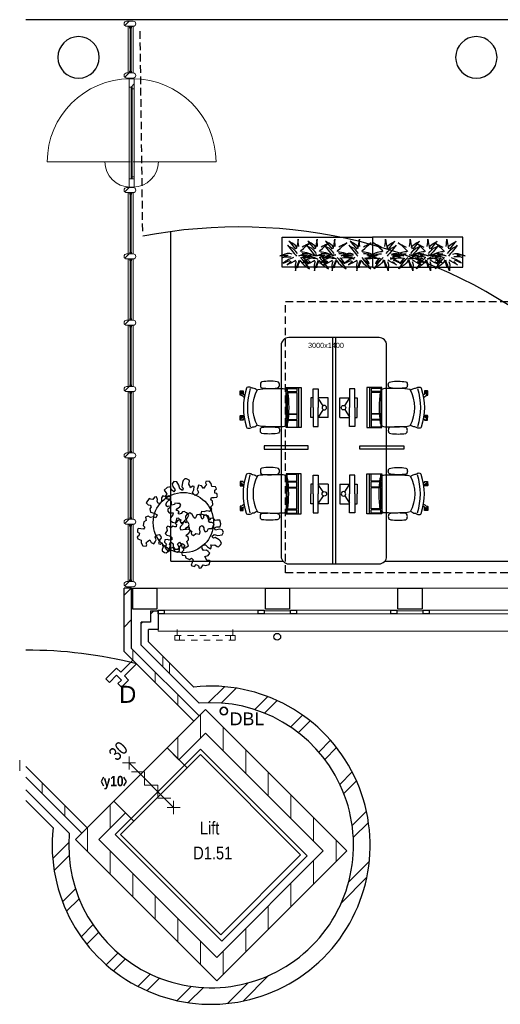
# Model space of a CAD drawing. Header units: millimetres. Extents: x 274611 to 749520, y 175257 to 298905.
# Tile 11 of 251: x 405973 to 412353, y 207278 to 220338. Entities that reach past the tile are written whole.
import ezdxf
from ezdxf.enums import TextEntityAlignment as Align

# ---------------------------------------------------------------- set-up
doc = ezdxf.new("R2010")
doc.units = ezdxf.units.MM
doc.header["$LTSCALE"] = 400
doc.header["$PDMODE"] = 1
doc.header["$PDSIZE"] = 15
doc.linetypes.add('HIDDEN', pattern=[0.375, 0.25, -0.125])
doc.linetypes.add('STYLE_01', pattern=[0.416641, 0.208282, -0.208359])
for name, color, linetype in [('-gd', 2, 'Continuous'), ('inlay', 6, 'Continuous'), ('inr', 4, 'Continuous'), ('plafond', 255, 'HIDDEN'), ('plant', 114, 'Continuous'), ('plat', 5, 'Continuous'), ('sona-s008_ip0', 7, 'Continuous'), ('symbol', 1, 'Continuous'), ('timmerwerk-ge', 150, 'Continuous')]:
    doc.layers.add(name, color=color, linetype=linetype)
for name, color, linetype, lineweight in [('BA-blusmiddelen', 7, 'Continuous', 15), ('BA-Brandveiligheid', 7, 'Continuous', 15), ('Buitenkozijnen', 140, 'Continuous', 15), ('Kozijnmerken', 43, 'Continuous', 9), ('mat-baksteen', 5, 'Continuous', 25), ('mat-beton (ihwg)', 5, 'Continuous', 25), ('mat-glas-hor', 5, 'Continuous', 15), ('mat-kalkzandsteen', 5, 'Continuous', 25), ('mat-naaldhout', 140, 'Continuous', 15), ('None', 7, 'Continuous', 9), ('Ruimtenummers', 5, 'Continuous', 25), ('Tekst', 140, 'Continuous', 15)]:
    doc.layers.add(name, color=color, linetype=linetype, lineweight=lineweight)
doc.styles.add('Arial', font='arial.ttf', dxfattribs={"height": 211.666667})
doc.styles.add('Arial Narrow', font='ARIALN.TTF', dxfattribs={"height": 222.25})
doc.styles.add('Arial Narrow (bold)', font='ARIALNB.TTF', dxfattribs={"height": 172.861111})
doc.styles.add('s100', font='stylu.ttf', dxfattribs={"height": 100})

# ---------------------------------------------------------------- blocks, each defined once
blk = doc.blocks.new('*X51')
at = {"layer": 'None', "lineweight": 5}
blk.add_line((-922, 1906), (-880, 1948), dxfattribs=at)
blk = doc.blocks.new('*U52')
at = {"layer": 'mat-glas-hor', "color": 140, "lineweight": 15}
blk.add_lwpolyline([(-920, 694), (-920, 1894), (-908, 1894), (-908, 694)], close=True, dxfattribs=at)
at = {"layer": 'mat-naaldhout', "color": 140, "linetype": 'Continuous', "lineweight": 15}
for points in [[(-905, 1906), (-905, 1881), (-880, 1881), (-880, 2015), (-947, 2015), (-947, 1906)], [(-905, 689), (-905, 714), (-880, 714), (-880, 580), (-947, 580), (-947, 689)]]:
    blk.add_lwpolyline(points, close=True, dxfattribs=at)
at = {"layer": 'None', "color": 43, "linetype": 'Continuous', "lineweight": 9}
for p, q in [((-2034, 915), (-934, 915)), ((206, 915), (-894, 915))]:
    blk.add_line(p, q, dxfattribs=at)
at = {"layer": 'None', "color": 8, "lineweight": 5}
blk.add_lwpolyline([(-880, 2015), (-947, 2015), (-947, 689), (-880, 689)], close=True, dxfattribs=at)
at = {"layer": 'None', "color": 43, "linetype": 'Continuous', "lineweight": 9}
for centre, radius, start, end in [((-934, 915), 1100, 90, 180), ((-894, 915), 1100, 0, 90), ((-934, 915), 335, 180, 270), ((-894, 915), 335, 270, 0)]:
    blk.add_arc(centre, radius, start, end, dxfattribs=at)
at = {"layer": 'mat-naaldhout', "color": 140}
blk.add_blockref('*X51', (0, 0), dxfattribs=at)
blk = doc.blocks.new('*X47')
at = {"layer": 'None', "lineweight": 5}
blk.add_line((-24, -24), (34, 34), dxfattribs=at)
blk = doc.blocks.new('houten stijl 67 x 114')
at = {"layer": 'mat-naaldhout', "color": 140, "linetype": 'Continuous', "lineweight": 15, "flags": 128}
blk.add_lwpolyline([(33.5, 0), (33.5, 0, -0.4142136), (0, -33.5), (0, -33.5, -0.4142136), (-33.5, 0), (-33.5, 88), (-33.5, 88, -0.4142136), (0, 121.5), (0, 121.5, -0.4142136), (33.5, 88)], format="xyb", close=True, dxfattribs=at)
at = {"layer": 'mat-naaldhout', "color": 140}
blk.add_blockref('*X47', (0, 0), dxfattribs=at)
blk = doc.blocks.new('binnenpui 880 h.o.h.')
at = {"layer": 'mat-glas-hor', "color": 8, "lineweight": 5}
blk.add_lwpolyline([(18, -34), (88, -34), (88, -846), (18, -846)], close=True, dxfattribs=at)
at = {"layer": 'mat-glas-hor', "color": 140, "lineweight": 15}
blk.add_lwpolyline([(48, -40), (58, -40), (58, -840), (48, -840)], close=True, dxfattribs=at)
at = {"layer": 'mat-naaldhout', "color": 140, "linetype": 'Continuous', "lineweight": 15, "flags": 128}
for points in [[(43, -34), (18, -34), (18, -34, 0.414214), (20, -36), (36, -36, -0.414214), (40, -40), (40, -56, 0.414214), (42, -58), (43, -58)], [(63, -34), (88, -34), (88, -34, -0.414214), (86, -36), (70, -36, 0.414214), (66, -40), (66, -56, -0.414214), (64, -58), (63, -58)], [(43, -846), (18, -846), (18, -846, -0.414214), (20, -844), (36, -844, 0.414214), (40, -840), (40, -824, -0.414214), (42, -822), (43, -822)], [(63, -846), (88, -846), (88, -846, 0.414214), (86, -844), (70, -844, -0.414214), (66, -840), (66, -824, 0.414214), (64, -822), (63, -822)]]:
    blk.add_lwpolyline(points, format="xyb", close=True, dxfattribs=at)
at = {"layer": 'None', "color": 7, "rotation": 270}
for p in [(0, 0), (0, -880)]:
    blk.add_blockref('houten stijl 67 x 114', p, dxfattribs=at)
blk = doc.blocks.new('*U53')
at = {"layer": 'mat-glas-hor', "color": 8, "lineweight": 5}
blk.add_lwpolyline([(-962, 2093), (-892, 2093), (-892, 2713), (-962, 2713)], close=True, dxfattribs=at)
at = {"layer": 'mat-glas-hor', "color": 140, "lineweight": 15}
blk.add_lwpolyline([(-932, 2100), (-922, 2100), (-922, 2706), (-932, 2706)], close=True, dxfattribs=at)
at = {"layer": 'mat-naaldhout', "color": 140, "linetype": 'Continuous', "lineweight": 15, "flags": 128}
for points in [[(-938, 2713), (-963, 2713), (-963, 2712, 0.414214), (-961, 2710), (-944, 2710, -0.414214), (-941, 2706), (-941, 2690, 0.414214), (-939, 2688), (-938, 2688)], [(-917, 2713), (-892, 2713), (-892, 2712, -0.414214), (-894, 2710), (-911, 2710, 0.414214), (-914, 2706), (-914, 2690, -0.414214), (-916, 2688), (-917, 2688)], [(-938, 2093), (-963, 2093), (-963, 2094, -0.414214), (-961, 2096), (-944, 2096, 0.414214), (-941, 2100), (-941, 2116, -0.414214), (-939, 2118), (-938, 2118)], [(-917, 2093), (-892, 2093), (-892, 2094, 0.414214), (-894, 2096), (-911, 2096, -0.414214), (-914, 2100), (-914, 2116, 0.414214), (-916, 2118), (-917, 2118)]]:
    blk.add_lwpolyline(points, format="xyb", close=True, dxfattribs=at)
at = {"layer": 'None', "color": 7, "xscale": -1, "rotation": 270}
for p in [(-980, 2746), (-980, 2060)]:
    blk.add_blockref('houten stijl 67 x 114', p, dxfattribs=at)
blk = doc.blocks.new('*U54')
at = {"layer": 'mat-glas-hor', "color": 8, "lineweight": 5}
blk.add_lwpolyline([(-962, -4653), (-892, -4653), (-892, -3894), (-962, -3894)], close=True, dxfattribs=at)
at = {"layer": 'mat-glas-hor', "color": 140, "lineweight": 15}
blk.add_lwpolyline([(-932, -4647), (-922, -4647), (-922, -3900), (-932, -3900)], close=True, dxfattribs=at)
at = {"layer": 'mat-naaldhout', "color": 140, "linetype": 'Continuous', "lineweight": 15, "flags": 128}
for points in [[(-938, -3894), (-963, -3894), (-963, -3895, 0.414214), (-961, -3897), (-944, -3897, -0.414214), (-941, -3900), (-941, -3917, 0.414214), (-939, -3919), (-938, -3919)], [(-917, -3894), (-892, -3894), (-892, -3895, -0.414214), (-894, -3897), (-911, -3897, 0.414214), (-914, -3900), (-914, -3917, -0.414214), (-916, -3919), (-917, -3919)], [(-938, -4653), (-963, -4653), (-963, -4652, -0.414214), (-961, -4650), (-944, -4650, 0.414214), (-941, -4647), (-941, -4630, -0.414214), (-939, -4628), (-938, -4628)], [(-917, -4653), (-892, -4653), (-892, -4652, 0.414214), (-894, -4650), (-911, -4650, -0.414214), (-914, -4647), (-914, -4630, 0.414214), (-916, -4628), (-917, -4628)]]:
    blk.add_lwpolyline(points, format="xyb", close=True, dxfattribs=at)
at = {"layer": 'None', "color": 7, "xscale": -1, "rotation": 270}
for p in [(-980, -3860), (-980, -4687)]:
    blk.add_blockref('houten stijl 67 x 114', p, dxfattribs=at)
blk = doc.blocks.new('*U55')
at = {"layer": 'None', "color": 7}
for name in ['*U53', '*U52', '*U54']:
    blk.add_blockref(name, (0, 0), dxfattribs=at)
at = {"layer": 'None', "color": 7, "xscale": -1, "rotation": 180}
for p in [(-980, -340), (-980, -1220), (-980, -2100), (-980, -2980), (-980, -3860)]:
    blk.add_blockref('binnenpui 880 h.o.h.', p, dxfattribs=at)
blk = doc.blocks.new('Kolom O 550')
at = {"layer": 'mat-beton (ihwg)', "lineweight": 25}
blk.add_circle((0, 0), 275, dxfattribs=at)
blk = doc.blocks.new('*X70')
at = {"layer": 'None', "lineweight": 9}
for p, q in [((1800, -8365), (1800, -8224)), ((1500, -8665), (1500, -8354)), ((1200, -8965), (1200, -8654)), ((900, -9265), (900, -8954)), ((600, -9565), (600, -9254)), ((300, -9865), (300, -9554))]:
    blk.add_line(p, q, dxfattribs=at)
blk = doc.blocks.new('*X71')
at = {"layer": 'None', "lineweight": 9}
for p, q in [((104, -6260), (317, -6047)), ((276, -6265), (474, -6066)), ((720, -6351), (893, -6178)), ((850, -6398), (1017, -6230)), ((1196, -6582), (1354, -6424)), ((1299, -6656), (1455, -6499)), ((1571, -6914), (1727, -6758)), ((1650, -7012), (1807, -6855)), ((1850, -7343), (2014, -7178)), ((1903, -7466), (2071, -7298)), ((2013, -7887), (2202, -7698)), ((2028, -8048), (2229, -7847)), ((-1962, -8326), (-1749, -8113)), ((-1943, -8483), (-1744, -8284)), ((1966, -8640), (2240, -8367)), ((1870, -8913), (2208, -8575)), ((-1831, -8902), (-1658, -8729)), ((-1779, -9026), (-1611, -8859)), ((-1585, -9363), (-1427, -9205)), ((-1510, -9464), (-1353, -9308)), ((-1251, -9736), (-1095, -9580)), ((-1154, -9816), (-997, -9659)), ((-831, -10023), (-666, -9859)), ((-711, -10080), (-543, -9912)), ((566, -10217), (904, -9879)), ((-311, -10211), (-122, -10022)), ((-162, -10238), (39, -10037)), ((358, -10249), (631, -9975))]:
    blk.add_line(p, q, dxfattribs=at)
blk = doc.blocks.new('*X72')
at = {"layer": 'None', "lineweight": 9}
for p, q in [((300, -6896), (300, -6585)), ((600, -7196), (600, -6885)), ((900, -7495), (900, -7184)), ((1200, -7795), (1200, -7484)), ((1500, -8095), (1500, -7784)), ((1800, -8224), (1800, -8084))]:
    blk.add_line(p, q, dxfattribs=at)
blk = doc.blocks.new('*X73')
at = {"layer": 'None', "lineweight": 9}
for p, q in [((-1500, -8234), (-1500, -8076)), ((-1200, -8534), (-1200, -8223)), ((-900, -8834), (-900, -8523)), ((-600, -9134), (-600, -8823)), ((-300, -9434), (-300, -9123)), ((0, -9734), (0, -9423))]:
    blk.add_line(p, q, dxfattribs=at)
blk = doc.blocks.new('*X74')
at = {"layer": 'None', "lineweight": 9}
for p, q in [((-1200, -7928), (-1200, -7617)), ((-1500, -8076), (-1500, -7917))]:
    blk.add_line(p, q, dxfattribs=at)
blk = doc.blocks.new('Gevelpui best 1410 beton (2D)')
at = {"layer": 'Buitenkozijnen', "lineweight": 15}
for p, q in [((-260, 0), (-260, -1410)), ((-260, 0), (-210, 0)), ((-210, 0), (-210, -1410)), ((-260, -1410), (-210, -1410))]:
    blk.add_line(p, q, dxfattribs=at)
at = {"layer": 'Buitenkozijnen', "color": 92, "lineweight": 25}
for points in [[(-260, 0), (-210, 0), (-210, -80), (-260, -80)], [(-260, -1330), (-210, -1330), (-210, -1410), (-260, -1410)]]:
    blk.add_lwpolyline(points, close=True, dxfattribs=at)
at = {"layer": 'None', "color": 43, "linetype": 'Continuous', "lineweight": 9}
blk.add_line((-550, 15), (-550, -1425), dxfattribs=at)
blk = doc.blocks.new('*X82')
at = {"layer": 'None', "lineweight": 9}
for p, q in [((-2400, -7165), (-2400, -7023)), ((-2100, -7465), (-2100, -7323)), ((-1800, -7765), (-1800, -7623))]:
    blk.add_line(p, q, dxfattribs=at)
blk = doc.blocks.new('*X83')
at = {"layer": 'None', "lineweight": 9}
for p, q in [((-500, -5784), (-500, -5642)), ((-412, -5872), (-412, -5730))]:
    blk.add_line(p, q, dxfattribs=at)
blk = doc.blocks.new('*X84')
at = {"layer": 'None', "lineweight": 9}
blk.add_line((-789, -5208), (-780, -5199), dxfattribs=at)
blk = doc.blocks.new('*X85')
at = {"layer": 'None', "lineweight": 9}
blk.add_line((-664, -5083), (-621, -5040), dxfattribs=at)
blk = doc.blocks.new('*X86')
at = {"layer": 'None', "lineweight": 9}
blk.add_line((-780, -5199), (-771, -5190), dxfattribs=at)
blk = doc.blocks.new('*X87')
at = {"layer": 'None', "lineweight": 9}
for p, q in [((-1014, -4832), (-922, -4740)), ((-1014, -5257), (-914, -5157))]:
    blk.add_line(p, q, dxfattribs=at)
blk = doc.blocks.new('*X91')
at = {"layer": 'None', "lineweight": 9}
for p, q in [((0, -6728), (0, -6417)), ((-300, -7002), (-300, -6717))]:
    blk.add_line(p, q, dxfattribs=at)
blk = doc.blocks.new('*X92')
at = {"layer": 'None', "lineweight": 9}
for p, q in [((-900, -5695), (-900, -5553)), ((-600, -5995), (-600, -5853)), ((-300, -6295), (-300, -6153))]:
    blk.add_line(p, q, dxfattribs=at)
blk = doc.blocks.new('030min zelfsluitend Y')
at = {"layer": 'BA-Brandveiligheid', "color": 7, "linetype": 'Continuous', "lineweight": 15}
for p, q in [((-62, 480), (62, 357)), ((62, 480), (-62, 357)), ((-62, -480), (62, -357)), ((62, -480), (-62, -357))]:
    blk.add_line(p, q, dxfattribs=at)
at = {"layer": 'None', "color": 7, "linetype": 'Continuous', "lineweight": 15}
for p, q in [((0, -418), (0, 418)), ((62, 189), (-62, 312)), ((62, 189), (-62, 65)), ((62, -58), (-62, 65)), ((62, -58), (-62, -182)), ((62, -305), (-62, -182))]:
    blk.add_line(p, q, dxfattribs=at)
at = {"layer": 'BA-Brandveiligheid', "color": 43, "insert": (-103, 722), "char_height": 177.8, "attachment_point": 1, "style": 'Arial Narrow'}
blk.add_mtext('30', dxfattribs=at)
blk = doc.blocks.new('Kolom 280x320')
at = {"layer": 'mat-beton (ihwg)', "lineweight": 25}
blk.add_lwpolyline([(-300, 160), (-20, 160), (-20, -160), (-300, -160)], close=True, dxfattribs=at)
at = {"layer": 'None', "color": 92, "linetype": 'Continuous', "lineweight": 5}
blk.add_point((0, 0), dxfattribs=at)
blk = doc.blocks.new('DBL aansluiting')
at = {"layer": 'BA-blusmiddelen', "color": 140, "linetype": 'Continuous', "lineweight": 9}
blk.add_lwpolyline([(360, 112.5), (360, 45), (292.5, 45), (292.5, -45), (427.5, -45), (427.5, -112.5), (225, -112.5), (225, -33.75), (0, -33.75), (0, 33.75), (225, 33.75), (225, 112.5)], close=True, dxfattribs=at)
blk = doc.blocks.new('*U125')
at = {"layer": 'None', "color": 140, "linetype": 'STYLE_01', "lineweight": 15}
for p, q in [((-310, -5370), (-310, -5290)), ((430, -5370), (430, -5290))]:
    blk.add_line(p, q, dxfattribs=at)
for points in [[(-340, -5370), (460, -5370), (460, -5430), (-340, -5430)], [(-340, -5370), (-280, -5370), (-280, -5430), (-340, -5430)], [(400, -5370), (460, -5370), (460, -5430), (400, -5430)]]:
    blk.add_lwpolyline(points, close=True, dxfattribs=at)
blk = doc.blocks.new('Kozijnmerk 50')
at = {"layer": 'Kozijnmerken', "color": 92, "linetype": 'Continuous', "lineweight": 25}
for points in [[(-132, 51), (-165, -6), (-132, -62)], [(132, 51), (165, -6), (132, -62)]]:
    blk.add_lwpolyline(points, dxfattribs=at)
at = {"layer": 'None', "color": 43, "style": 'Arial Narrow (bold)'}
blk.add_attdef('merk', text='', height=138, dxfattribs=at).set_placement((0, 0), align=Align.MIDDLE_CENTER)
blk = doc.blocks.new('SONA-S008_B2')
at = {"layer": '-gd'}
blk.add_open_spline([(-253, -510), (-88, -560), (88, -560), (253, -510)], degree=3, dxfattribs=at)
for points in [[(-207, -16), (-79, 5), (80, 5), (207, -16)], [(-325, -126), (-337, -132), (-340, -141), (-343, -154)], [(-278, -126), (-288, -121), (-315, -121), (-325, -126)], [(-261, -154), (-263, -141), (-266, -132), (-278, -126)], [(-253, -272), (-257, -207), (-252, -139), (-253, -74)], [(-253, -74), (-253, -52), (-233, -20), (-207, -16)], [(207, -16), (233, -20), (253, -52), (253, -74)], [(253, -74), (252, -139), (257, -207), (253, -272)], [(261, -154), (263, -141), (266, -132), (278, -126)], [(278, -126), (288, -121), (315, -121), (325, -126)], [(325, -126), (337, -132), (340, -141), (343, -154)], [(-343, -154), (-353, -221), (-352, -288), (-343, -355)], [(-261, -355), (-252, -288), (-250, -221), (-261, -154)], [(261, -355), (252, -288), (250, -221), (261, -154)], [(343, -154), (353, -221), (352, -288), (343, -355)], [(-343, -355), (-341, -363), (-334, -370), (-326, -372)], [(-326, -372), (-310, -376), (-293, -376), (-277, -372)], [(-277, -372), (-270, -370), (-262, -363), (-261, -355)], [(-251, -332), (-253, -332), (-255, -331), (-258, -330)], [(-255, -304), (-254, -304), (-253, -305), (-252, -305)], [(-239, -412), (-253, -366), (-250, -319), (-253, -272)], [(253, -272), (250, -319), (253, -366), (239, -412)], [(257, -323), (255, -324), (253, -324), (251, -325)], [(252, -298), (253, -297), (254, -297), (255, -297)], [(277, -372), (270, -370), (262, -363), (261, -355)], [(326, -372), (310, -376), (293, -376), (277, -372)], [(343, -355), (341, -363), (334, -370), (326, -372)], [(-272, -515), (-274, -534), (-274, -556), (-259, -560)], [(-256, -474), (-255, -489), (-270, -500), (-272, -515)], [(-227, -418), (-247, -437), (-256, -455), (-256, -474)], [(239, -412), (95, -494), (-95, -494), (-239, -412)], [(256, -474), (256, -455), (247, -437), (227, -418)], [(272, -515), (270, -500), (255, -489), (256, -474)], [(259, -560), (274, -556), (274, -534), (272, -515)], [(-259, -560), (-77, -614), (79, -614), (259, -560)], [(-222, -607), (-222, -605), (-221, -603), (-219, -603)], [(-222, -615), (-222, -615), (-222, -607), (-222, -607)], [(-219, -615), (-219, -615), (-222, -615), (-222, -615)], [(-222, -630), (-222, -630), (-222, -618), (-222, -618)], [(-222, -618), (-222, -618), (-199, -618), (-199, -618)], [(-199, -630), (-199, -630), (-222, -630), (-222, -630)], [(-222, -641), (-222, -641), (-222, -633), (-222, -633)], [(-222, -633), (-222, -633), (-219, -633), (-219, -633)], [(-219, -645), (-221, -645), (-222, -643), (-222, -641)], [(-219, -603), (-219, -603), (-192, -603), (-177, -603)], [(-199, -615), (-199, -615), (-219, -615), (-219, -615)], [(-219, -633), (-219, -633), (-199, -633), (-199, -633)], [(-167, -645), (-167, -645), (-219, -645), (-219, -645)], [(-199, -618), (-199, -618), (-199, -615), (-199, -615)], [(-199, -615), (-199, -615), (-187, -615), (-187, -615)], [(-199, -618), (-199, -618), (-189, -618), (-187, -618)], [(-199, -633), (-199, -633), (-199, -630), (-199, -630)], [(-199, -630), (-199, -630), (-187, -630), (-187, -630)], [(-199, -633), (-199, -633), (-187, -633), (-187, -633)], [(-183, -633), (-188, -629), (-190, -621), (-186, -615)], [(-185, -615), (-186, -615), (-187, -615), (-187, -615)], [(-187, -615), (-187, -615), (-187, -616), (-187, -617)], [(-186, -630), (-186, -630), (-187, -630), (-187, -630)], [(-187, -630), (-187, -630), (-187, -633), (-187, -633)], [(-187, -633), (-187, -633), (-185, -633), (-183, -633)], [(-186, -615), (-186, -615), (-176, -603), (-163, -584)], [(-165, -630), (-169, -636), (-177, -638), (-183, -633)], [(-183, -633), (-183, -633), (-183, -633), (-183, -633)], [(-167, -633), (-167, -633), (-166, -633), (-166, -633)], [(-163, -641), (-163, -643), (-165, -645), (-167, -645)], [(-166, -633), (-166, -633), (-163, -633), (-163, -633)], [(-135, -589), (-152, -614), (-165, -630), (-165, -630)], [(-163, -630), (-163, -630), (-163, -630), (-164, -630)], [(-163, -628), (-163, -629), (-163, -630), (-163, -630)], [(-163, -633), (-163, -633), (-163, -641), (-163, -641)], [(106, -607), (106, -605), (108, -603), (110, -603)], [(106, -615), (106, -615), (106, -607), (106, -607)], [(110, -615), (110, -615), (106, -615), (106, -615)], [(106, -630), (106, -630), (106, -618), (106, -618)], [(106, -618), (106, -618), (130, -618), (130, -618)], [(130, -630), (130, -630), (106, -630), (106, -630)], [(106, -641), (106, -641), (106, -633), (106, -633)], [(106, -633), (106, -633), (110, -633), (110, -633)], [(110, -645), (108, -645), (106, -643), (106, -641)], [(110, -603), (110, -603), (116, -603), (123, -603)], [(130, -615), (130, -615), (110, -615), (110, -615)], [(110, -633), (110, -633), (130, -633), (130, -633)], [(162, -644), (162, -644), (110, -645), (110, -645)], [(143, -630), (143, -630), (132, -615), (115, -592)], [(130, -618), (130, -618), (130, -615), (130, -615)], [(130, -615), (130, -615), (131, -615), (132, -615)], [(130, -618), (130, -618), (132, -618), (134, -618)], [(130, -633), (130, -633), (130, -630), (130, -630)], [(130, -630), (130, -630), (142, -630), (142, -630)], [(130, -633), (130, -633), (142, -633), (142, -633)], [(143, -630), (142, -630), (142, -630), (142, -630)], [(142, -630), (142, -630), (142, -633), (142, -633)], [(142, -633), (142, -633), (143, -633), (145, -633)], [(161, -633), (155, -637), (147, -636), (143, -630)], [(144, -587), (156, -604), (164, -615), (164, -615)], [(155, -603), (159, -603), (162, -603), (162, -603)], [(164, -615), (168, -621), (167, -629), (161, -633)], [(161, -633), (161, -633), (161, -633), (161, -633)], [(162, -603), (164, -603), (166, -605), (166, -607)], [(162, -633), (162, -633), (162, -633), (162, -633)], [(162, -633), (162, -633), (166, -633), (166, -633)], [(166, -641), (166, -643), (164, -644), (162, -644)], [(166, -615), (166, -615), (165, -615), (164, -615)], [(166, -630), (166, -630), (165, -630), (164, -630)], [(165, -618), (166, -618), (166, -618), (166, -618)], [(166, -607), (166, -607), (166, -615), (166, -615)], [(166, -618), (166, -618), (166, -619), (166, -620)], [(166, -626), (166, -628), (166, -630), (166, -630)], [(166, -633), (166, -633), (166, -641), (166, -641)]]:
    blk.add_open_spline(points, degree=3)
at = {"layer": 'sona-s008_ip0'}
blk.add_point((0, 0), dxfattribs=at)
blk = doc.blocks.new('SYMB-CMP4_B2')
for p, q in [((-130, 558), (130, 558)), ((-130, 558), (-130, 428)), ((130, 558), (130, 428)), ((-250, 358), (-250, 428)), ((-250, 428), (0, 428)), ((-25, 492), (-125, 428)), ((250, 428), (0, 428)), ((25, 492), (125, 428)), ((250, 358), (250, 428)), ((0, 358), (-250, 358)), ((-130, 358), (-130, 328)), ((-130, 328), (0, 328)), ((0, 358), (250, 358)), ((130, 328), (0, 328)), ((130, 358), (130, 328)), ((265, 200), (-265, 200)), ((-265, 200), (-265, 0)), ((265, 163), (-265, 163)), ((-167, 142), (-260, 142)), ((-260, 13), (-260, 142)), ((-167, 13), (-167, 142)), ((-88, 142), (-159, 142)), ((-159, 13), (-159, 142)), ((-88, 13), (-88, 142)), ((200, 142), (-82, 142)), ((-82, 13), (-82, 142)), ((200, 13), (200, 142)), ((255, 142), (212, 142)), ((212, 13), (212, 142)), ((255, 13), (255, 142)), ((265, 0), (265, 200)), ((-265, 0), (265, 0)), ((-167, 13), (-260, 13)), ((-88, 13), (-159, 13)), ((200, 13), (-82, 13)), ((255, 13), (212, 13))]:
    blk.add_line(p, q)
blk.add_circle((0, 508), 30)
blk = doc.blocks.new('SYMB-BM02_B2')
at = {"layer": 'plant'}
blk.add_lwpolyline([(98, 356), (66, 371), (46, 367), (23, 344), (26, 317), (5, 314), (-27, 337), (-68, 353), (-84, 340), (-93, 315), (-77, 290), (-84, 262), (-106, 274), (-134, 301), (-166, 298), (-190, 273), (-184, 246), (-181, 209), (-209, 214), (-256, 237), (-302, 241), (-315, 221), (-325, 198), (-329, 157), (-315, 134), (-286, 119), (-263, 95), (-270, 73), (-298, 80), (-306, 68), (-307, 29), (-341, 38), (-375, 66), (-406, 70), (-427, 48), (-413, 13), (-402, -28), (-381, -27), (-361, -62), (-377, -76), (-407, -84), (-423, -126), (-448, -119), (-475, -126), (-482, -158), (-448, -194), (-447, -249), (-411, -258), (-363, -237), (-327, -242), (-307, -272), (-338, -303), (-366, -308), (-398, -333), (-381, -365), (-338, -377), (-336, -406), (-332, -436), (-252, -458), (-234, -418), (-243, -383), (-220, -358), (-184, -372), (-140, -344), (-141, -283), (-132, -230), (-84, -233), (-86, -271), (-59, -312), (-68, -354), (-36, -386), (7, -361), (39, -388), (98, -377), (116, -344), (153, -351), (160, -393), (171, -436), (193, -440), (228, -426), (230, -390), (275, -385), (300, -408), (328, -386), (326, -329), (369, -315), (403, -276), (387, -222), (366, -221), (339, -240), (312, -226), (275, -205), (309, -165), (312, -121), (278, -112), (241, -110), (205, -137), (171, -126), (146, -92), (166, -59), (184, -44), (228, -57), (285, -55), (282, -25), (255, -2), (285, 14), (305, 34), (353, 32), (371, 38), (382, 84), (382, 111), (350, 130), (317, 139), (248, 136), (232, 114), (194, 121), (209, 166), (266, 187), (314, 230), (310, 274), (271, 296), (232, 280), (187, 233), (150, 251), (176, 290), (219, 319), (203, 365), (155, 404), (121, 376), (98, 356)], dxfattribs=at)
blk = doc.blocks.new('BOOOM')
at = {"layer": 'plant', "extrusion": (5.43852e-32, 4.44089e-16, -1)}
for p, q in [((-120, 167), (-138, 181)), ((-138, 181), (-122, 161)), ((-120, 167), (-138, 181)), ((-138, 181), (-122, 161)), ((-122, 161), (-67, 94)), ((-122, 161), (-67, 94)), ((-94, 153), (-120, 167)), ((-94, 153), (-120, 167)), ((-73, 141), (-94, 153)), ((-45, 117), (-73, 141)), ((-45, 117), (-73, 141)), ((-25, 144), (-32, 109)), ((-25, 144), (-32, 109)), ((-18, 176), (-25, 144)), ((-18, 176), (-25, 144)), ((-14, 207), (-18, 176)), ((-14, 207), (-18, 176)), ((-16, 187), (-14, 207)), ((-16, 187), (-14, 207)), ((-13, 164), (-16, 187)), ((-13, 164), (-16, 187)), ((-11, 138), (-13, 164)), ((-11, 138), (-13, 164)), ((-7, 106), (-11, 138)), ((-7, 106), (-11, 138)), ((117, 140), (94, 128)), ((117, 140), (94, 128)), ((110, 129), (122, 139)), ((110, 129), (122, 139)), ((144, 155), (117, 140)), ((144, 155), (117, 140)), ((122, 139), (144, 155)), ((122, 139), (144, 155)), ((-190, 7), (-215, -1)), ((-190, 7), (-215, -1)), ((-161, 14), (-190, 7)), ((-161, 14), (-190, 7)), ((-126, 16), (-161, 14)), ((-126, 16), (-161, 14)), ((-137, 110), (-154, 124)), ((-154, 124), (-138, 104)), ((-137, 110), (-154, 124)), ((-154, 124), (-138, 104)), ((-138, 104), (-84, 37)), ((-138, 104), (-84, 37)), ((-110, 96), (-137, 110)), ((-110, 96), (-137, 110)), ((-95, 8), (-126, 16)), ((-95, 8), (-126, 16)), ((-90, 84), (-110, 96)), ((-90, 84), (-110, 96)), ((-61, 60), (-90, 84)), ((-61, 60), (-90, 84)), ((-84, 37), (-65, 15)), ((-84, 37), (-65, 15)), ((-67, 94), (-49, 72)), ((-67, 94), (-49, 72)), ((-65, 15), (-47, -9)), ((-65, 15), (-47, -9)), ((-46, 40), (-61, 60)), ((-46, 40), (-61, 60)), ((-24, 17), (-46, 40)), ((-24, 17), (-46, 40)), ((-30, 97), (-45, 117)), ((-30, 97), (-45, 117)), ((-32, 109), (-39, 78)), ((-32, 109), (-39, 78)), ((17, 43), (32, 60)), ((17, 43), (32, 60)), ((29, 38), (54, 36)), ((29, 38), (54, 36)), ((32, 60), (56, 83)), ((32, 60), (56, 83)), ((63, 114), (39, 101)), ((63, 114), (39, 101)), ((75, 11), (39, 13)), ((75, 11), (39, 13)), ((54, 36), (96, 30)), ((54, 36), (96, 30)), ((56, 83), (76, 99)), ((56, 83), (76, 99)), ((94, 128), (63, 114)), ((94, 128), (63, 114)), ((115, 5), (75, 11)), ((115, 5), (75, 11)), ((76, 99), (93, 115)), ((76, 99), (93, 115)), ((93, 115), (110, 129)), ((93, 115), (110, 129)), ((96, 30), (123, 20)), ((96, 30), (123, 20)), ((123, 20), (143, 12)), ((123, 20), (143, 12)), ((140, 4), (165, 2)), ((140, 4), (165, 2)), ((143, 12), (160, 1)), ((143, 12), (160, 1)), ((165, 2), (186, -5)), ((-257, -16), (-224, -9)), ((-240, -10), (-257, -16)), ((-240, -10), (-257, -16)), ((-215, -1), (-240, -10)), ((-215, -1), (-240, -10)), ((-224, -9), (-185, -7)), ((-224, -9), (-185, -7)), ((-218, -36), (-186, -29)), ((-218, -36), (-186, -29)), ((-201, -30), (-218, -36)), ((-201, -30), (-218, -36)), ((-196, -99), (-211, -112)), ((-196, -99), (-211, -112)), ((-211, -112), (-187, -105)), ((-211, -112), (-187, -105)), ((-177, -21), (-201, -30)), ((-177, -21), (-201, -30)), ((-182, -88), (-196, -99)), ((-182, -88), (-196, -99)), ((-187, -105), (-152, -88)), ((-187, -105), (-152, -88)), ((-186, -29), (-147, -28)), ((-186, -29), (-147, -28)), ((-185, -7), (-146, -8)), ((-185, -7), (-146, -8)), ((-162, -76), (-182, -88)), ((-162, -76), (-182, -88)), ((-151, -13), (-177, -21)), ((-151, -13), (-177, -21)), ((-142, -64), (-162, -76)), ((-142, -64), (-162, -76)), ((-137, -117), (-158, -135)), ((-158, -135), (-128, -117)), ((-137, -117), (-158, -135)), ((-158, -135), (-128, -117)), ((-152, -88), (-121, -79)), ((-152, -88), (-121, -79)), ((-147, -28), (-107, -29)), ((-147, -28), (-107, -29)), ((-117, -55), (-142, -64)), ((-117, -55), (-142, -64)), ((-128, -108), (-137, -117)), ((-128, -108), (-137, -117)), ((-107, -92), (-128, -108)), ((-107, -92), (-128, -108)), ((-128, -117), (-98, -103)), ((-128, -117), (-98, -103)), ((-94, -46), (-117, -55)), ((-94, -46), (-117, -55)), ((-98, -103), (-67, -86)), ((-75, -39), (-94, -46)), ((-75, -39), (-94, -46)), ((-67, -86), (-45, -71)), ((-67, -86), (-45, -71)), ((-49, -116), (-53, -141)), ((-49, -116), (-53, -141)), ((-42, -90), (-49, -116)), ((-42, -90), (-49, -116)), ((-47, -9), (-36, -21)), ((-47, -9), (-36, -21)), ((-22, -136), (-11, -105)), ((-22, -136), (-11, -105)), ((-16, -159), (-8, -126)), ((-11, -105), (0, -75)), ((-11, -105), (0, -75)), ((-8, -126), (5, -99)), ((5, -99), (16, -68)), ((17, -40), (42, -64)), ((17, -40), (42, -64)), ((17, -86), (37, -111)), ((17, -86), (37, -111)), ((37, -111), (62, -135)), ((37, -111), (62, -135)), ((42, -64), (66, -81)), ((42, -64), (66, -81)), ((60, -85), (42, -65)), ((60, -85), (42, -65)), ((82, -45), (54, -51)), ((82, -45), (54, -51)), ((82, -115), (60, -85)), ((82, -115), (60, -85)), ((87, -74), (62, -44)), ((87, -74), (62, -44)), ((66, -81), (91, -100)), ((66, -81), (91, -100)), ((108, -42), (82, -45)), ((108, -42), (82, -45)), ((106, -145), (82, -115)), ((106, -145), (82, -115)), ((111, -102), (87, -74)), ((111, -102), (87, -74)), ((91, -100), (116, -120)), ((91, -100), (116, -120)), ((99, -17), (124, -19)), ((99, -17), (124, -19)), ((144, -43), (108, -42)), ((144, -43), (108, -42)), ((116, -120), (111, -102)), ((116, -120), (111, -102)), ((129, -13), (113, -11)), ((129, -13), (113, -11)), ((124, -19), (165, -25)), ((124, -19), (165, -25)), ((153, -11), (129, -13)), ((153, -11), (129, -13)), ((184, -49), (144, -43)), ((184, -49), (144, -43)), ((180, -9), (153, -11)), ((180, -9), (153, -11)), ((165, -25), (193, -35)), ((165, -25), (193, -35)), ((211, -7), (180, -9)), ((211, -7), (180, -9)), ((219, -53), (184, -49)), ((219, -53), (184, -49)), ((186, -5), (209, -5)), ((186, -5), (209, -5)), ((193, -35), (212, -43)), ((193, -35), (212, -43)), ((209, -5), (233, -3)), ((209, -5), (233, -3)), ((233, -3), (211, -7)), ((233, -3), (211, -7)), ((212, -43), (230, -53)), ((212, -43), (230, -53)), ((245, -58), (219, -53)), ((245, -58), (219, -53)), ((230, -53), (245, -58)), ((230, -53), (245, -58)), ((-53, -141), (-52, -171)), ((-53, -141), (-52, -171)), ((-52, -171), (-50, -193)), ((-52, -171), (-50, -193)), ((-50, -193), (-50, -214)), ((-50, -193), (-50, -214)), ((-50, -214), (-44, -196)), ((-50, -214), (-44, -196)), ((-44, -196), (-35, -162)), ((-44, -196), (-35, -162)), ((-35, -162), (-22, -136)), ((-35, -162), (-22, -136)), ((-25, -134), (-22, -157)), ((-22, -157), (-22, -177)), ((-22, -177), (-16, -159)), ((62, -135), (86, -152)), ((62, -135), (86, -152)), ((86, -152), (111, -170)), ((86, -152), (111, -170)), ((131, -172), (106, -145)), ((131, -172), (106, -145)), ((111, -170), (136, -190)), ((111, -170), (136, -190)), ((136, -190), (131, -172)), ((136, -190), (131, -172))]:
    blk.add_line(p, q, dxfattribs=at)

msp = doc.modelspace()

# ---------------------------------------------------------------- linework, layer by layer
at = {"layer": 'Buitenkozijnen', "lineweight": 15}
for points in [[(409569.18474, 212458.32405), (409569.18474, 212498.36468), (409219.18474, 212498.36468), (409219.18474, 212458.32405)], [(411329.18474, 212458.32405), (411329.18474, 212498.36468), (410979.18474, 212498.36468), (410979.18474, 212458.32405)]]:
    msp.add_lwpolyline(points, close=True, dxfattribs=at)
at = {"layer": 'Buitenkozijnen', "color": 43, "linetype": 'Continuous', "lineweight": 9, "flags": 128}
msp.add_lwpolyline([(429674.18474, 212458.32405), (429674.18474, 212228.32405), (407809.18474, 212228.32405), (407809.18474, 212248.36468)], dxfattribs=at)
at = {"layer": 'inlay'}
for p, q in [((407980.68474, 213158.32405), (407980.68474, 217527.68586)), ((407980.68474, 213158.32405), (409465.75944, 213158.32405)), ((410821.80353, 213158.32405), (412798.812, 213158.32405))]:
    msp.add_line(p, q, dxfattribs=at)
for centre, radius, start, end in [((408883.332, 210889.49942), 6699.27543, 51.341832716, 100.965202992), ((406103.81726, 206307.4064), 5666.73727, 75.493473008, 90.507098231)]:
    msp.add_arc(centre, radius, start, end, dxfattribs=at)
at = {"layer": 'mat-baksteen', "lineweight": 25}
for p, q in [((407709.18474, 212498.36468), (407709.18474, 212348.36468)), ((407709.18474, 212498.36468), (407809.18474, 212498.36468)), ((407809.18474, 212498.36468), (407809.18474, 212248.36468)), ((407584.18474, 212043.70522), (407584.18474, 212348.36468)), ((407709.18474, 212348.36468), (407584.18474, 212348.36468)), ((407684.18474, 212085.12658), (407684.18474, 212248.36468)), ((407809.18474, 212248.36468), (407684.18474, 212248.36468)), ((408356.14447, 211271.74549), (407584.18474, 212043.70522)), ((408283.58545, 211485.72587), (407684.18474, 212085.12658)), ((406053.66426, 210123.54461), (406630.80393, 209546.40494)), ((406053.66426, 209982.12325), (406416.82355, 209618.96397))]:
    msp.add_line(p, q, dxfattribs=at)
at = {"layer": 'mat-baksteen', "color": 140, "lineweight": 15}
for points in [[(408195.98669, 210413.66951), (407488.87991, 209706.56273), (407223.71486, 209971.72777), (407930.82164, 210678.83455)], [(409786.97694, 209246.94332), (408655.60609, 208115.57247), (407241.39253, 209529.78603), (408372.76338, 210661.15688)], [(409702.12413, 209261.08546), (408641.46396, 208200.42529), (407312.10321, 209529.78603), (408372.76338, 210590.44621)]]:
    msp.add_lwpolyline(points, close=True, dxfattribs=at)
at = {"layer": 'mat-baksteen', "lineweight": 25}
for radius, start, end in [(2110, 173.725682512, 96.274317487), (1890, 175.203372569, 94.79662743)]:
    msp.add_arc((408514.18474, 209388.36468), radius, start, end, dxfattribs=at)
at = {"layer": 'mat-kalkzandsteen', "lineweight": 25}
for p, q in [((420004.18474, 220338.36468), (406053.66426, 220338.36468)), ((407459.18474, 212798.36468), (407359.18474, 212798.36468)), ((407359.18474, 211957.57824), (407359.18474, 212798.36468)), ((407459.18474, 211998.9996), (407459.18474, 212798.36468)), ((408355.08571, 211103.09862), (407459.18474, 211998.9996)), ((408284.37503, 211032.38794), (407359.18474, 211957.57824)), ((407930.82164, 210678.83455), (408439.93853, 211187.95144)), ((408439.2681, 211187.28101), (410313.83221, 209314.17918)), ((408086.38514, 210523.27106), (408439.93853, 210876.82445)), ((408439.32879, 210876.21471), (410002.64451, 209314.11847)), ((408086.38514, 210523.27106), (407930.82164, 210678.83455)), ((406053.66426, 210434.67159), (406870.16147, 209618.17438)), ((406053.66426, 210293.25024), (406799.45079, 209547.4637)), ((406714.59798, 209462.61089), (407223.71486, 209971.72777)), ((407379.27835, 209816.16428), (407223.71486, 209971.72777)), ((407025.72496, 209462.61089), (407379.27835, 209816.16428)), ((408588.43095, 207588.77792), (406714.59798, 209462.61089)), ((408588.43095, 207899.9049), (407025.72496, 209462.61089)), ((410313.83221, 209314.17918), (408588.43095, 207588.77792)), ((410002.64451, 209314.11847), (408588.43095, 207899.9049))]:
    msp.add_line(p, q, dxfattribs=at)
at = {"layer": 'None', "color": 43, "lineweight": 9}
for p, q in [((407738.98727, 212030.32405), (408283.58545, 211485.72587)), ((406053.66426, 209982.12325), (406353.88243, 209681.90509))]:
    msp.add_line(p, q, dxfattribs=at)
at = {"layer": 'None', "color": 92, "linetype": 'Continuous', "lineweight": 25}
msp.add_circle((409391.85146, 212153.36468), 45, dxfattribs=at)
at = {"layer": 'None', "color": 7, "linetype": 'Continuous', "lineweight": 35}
msp.add_circle((408683.12537, 211168.36468), 50, dxfattribs=at)
at = {"layer": 'plafond'}
msp.add_lwpolyline([(407606.83899, 217534.79563), (407571.71815, 220227.76831)], dxfattribs=at)
msp.add_lwpolyline([(409502.36667, 216602.35143), (417702.36667, 216602.35143), (417702.36667, 213002.35143), (409502.36667, 213002.35143)], close=True, dxfattribs=at)
at = {"layer": 'timmerwerk-ge'}
for p, q in [((410123.78149, 216120.87451), (410123.78149, 213120.87451)), ((410163.78149, 216120.87451), (410163.78149, 213120.87451))]:
    msp.add_line(p, q, dxfattribs=at)
for points in [[(410655.55392, 217053.85757), (409455.55392, 217053.85757), (409455.55392, 217453.85757), (410655.55392, 217453.85757)], [(410655.55392, 217053.85757), (411855.55392, 217053.85757), (411855.55392, 217453.85757), (410655.55392, 217453.85757)], [(409801.56933, 214688.16861), (409216.92751, 214688.16861), (409216.92751, 214639.75977), (409801.56933, 214639.75977)], [(410485.99365, 214688.16861), (411070.63546, 214688.16861), (411070.63546, 214639.75977), (410485.99365, 214639.75977)]]:
    msp.add_lwpolyline(points, close=True, dxfattribs=at)
msp.add_lwpolyline([(409543.78149, 213120.87451), (410743.78149, 213120.87451, 0.4142135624), (410843.78149, 213220.87451), (410843.78149, 216020.87451, 0.4142135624), (410743.78149, 216120.87451), (409543.78149, 216120.87451, 0.4142135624), (409443.78149, 216020.87451), (409443.78149, 213220.87451, 0.4142135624)], format="xyb", close=True, dxfattribs=at)
msp.add_circle((408146.41807, 213667.50909), 400, dxfattribs=at)

# ---------------------------------------------------------------- block references
at = {"layer": 'Buitenkozijnen', "color": 7, "rotation": 270}
for p in [(409219.18474, 212248.36468), (410979.18474, 212248.36468), (412739.18474, 212248.36468)]:
    msp.add_blockref('Gevelpui best 1410 beton (2D)', p, dxfattribs=at)
at = {"layer": 'inr'}
for p, rotation in [((409543.78149, 215193.06066), 270), ((410743.78149, 214048.68835), 89.99999999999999)]:
    msp.add_blockref('SONA-S008_B2', p, dxfattribs=dict(at, rotation=rotation))
at = {"layer": 'inr', "xscale": -1}
for p, rotation in [((410743.78149, 215193.06066), 90), ((409543.78149, 214048.68835), 270)]:
    msp.add_blockref('SONA-S008_B2', p, dxfattribs=dict(at, rotation=rotation))
at = {"layer": 'Kozijnmerken', "color": 7}
msp.add_blockref('Kozijnmerk 50', (407219.67905, 210239.04803), dxfattribs=at).add_auto_attribs({'merk': 'y10'})
at = {"layer": 'mat-baksteen', "color": 7, "rotation": 90}
for p in [(407634.18474, 212818.36468), (409394.18474, 212818.36468), (411154.18474, 212818.36468)]:
    msp.add_blockref('Kolom 280x320', p, dxfattribs=at)
at = {"layer": 'mat-baksteen'}
for name in ['*X85', '*X84', '*X86', '*X83', '*X71']:
    msp.add_blockref(name, (408373.12537, 217538.36468), dxfattribs=at)
at = {"layer": 'mat-beton (ihwg)', "color": 7, "xscale": -1, "rotation": 270}
for p in [(406754.18474, 219838.36468), (412034.18474, 219838.36468), (412034.18474, 219838.36468), (412034.18474, 219838.36468)]:
    msp.add_blockref('Kolom O 550', p, dxfattribs=at)
at = {"layer": 'mat-kalkzandsteen'}
for name in ['*X87', '*X92', '*X91', '*X72', '*X82', '*X74', '*X73', '*X70']:
    msp.add_blockref(name, (408373.12537, 217538.36468), dxfattribs=at)
at = {"layer": 'None', "color": 7}
for name in ['*U55', '*U125']:
    msp.add_blockref(name, (408373.12537, 217538.36468), dxfattribs=at)
at = {"layer": 'None', "color": 7, "rotation": 225}
msp.add_blockref('DBL aansluiting', (407498.3983, 211818.36468), dxfattribs=at)
at = {"layer": 'plafond'}
for p in [(409683.63193, 217221.8885), (409934.99531, 217221.8885), (410169.60248, 217221.8885), (410496.37603, 217221.8885)]:
    msp.add_blockref('BOOOM', p, dxfattribs=at)
at = {"layer": 'plafond', "xscale": -1}
for p in [(410814.73181, 217221.8885), (411141.50536, 217221.8885), (411376.11253, 217221.8885), (411627.47591, 217221.8885)]:
    msp.add_blockref('BOOOM', p, dxfattribs=at)
at = {"layer": 'plat', "xscale": -1, "rotation": 270}
msp.add_blockref('Kolom O 550', (412034.18474, 219838.36468), dxfattribs=at)
at = {"layer": 'symbol', "xscale": -1}
for p, rotation in [((409508.80457, 215193.06066), 270), ((410778.7584, 214048.68835), 90)]:
    msp.add_blockref('SYMB-CMP4_B2', p, dxfattribs=dict(at, rotation=rotation))
at = {"layer": 'symbol'}
for p, rotation in [((410778.7584, 215193.06066), 90), ((409508.80457, 214048.68835), 270)]:
    msp.add_blockref('SYMB-CMP4_B2', p, dxfattribs=dict(at, rotation=rotation))
at = {"layer": 'symbol', "xscale": 0.8400000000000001, "yscale": 0.8400000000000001, "zscale": 0.8400000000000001}
for p, rotation in [((408208.36614, 213918.87665), 81.26790039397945), ((407939.41917, 213598.4562), 249.9579679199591), ((408332.46607, 213489.98215), 326.6302542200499)]:
    msp.add_blockref('SYMB-BM02_B2', p, dxfattribs=dict(at, rotation=rotation))
at = {"layer": 'Tekst', "color": 7, "rotation": 44.99999999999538}
msp.add_blockref('030min zelfsluitend Y', (407720.47228, 210184.07714), dxfattribs=at)

# ---------------------------------------------------------------- texts
at = {"layer": 'BA-blusmiddelen', "color": 43, "insert": (407293.12537, 211502.86893), "char_height": 225.77778, "attachment_point": 1, "style": 'Arial'}
msp.add_mtext('D', dxfattribs=at)
at = {"layer": 'plat', "style": 's100'}
msp.add_text('3000x1400', height=69.590661, dxfattribs=at).set_placement((409800.83461, 215983.03975))
at = {"layer": 'Ruimtenummers', "char_height": 169.333333, "attachment_point": 1, "style": 'Arial Narrow'}
for s, insert in [('Lift\\P', (408364.77481, 209700.57301)), ('D1.51', (408276.68783, 209370.31801))]:
    msp.add_mtext(s, dxfattribs=dict(at, insert=insert))
at = {"layer": 'Tekst', "color": 0, "insert": (408760.17466, 211149.64246), "char_height": 169.333333, "attachment_point": 1, "style": 'Arial'}
msp.add_mtext('DBL\\P', dxfattribs=at)

doc.saveas('drawing.dxf')
